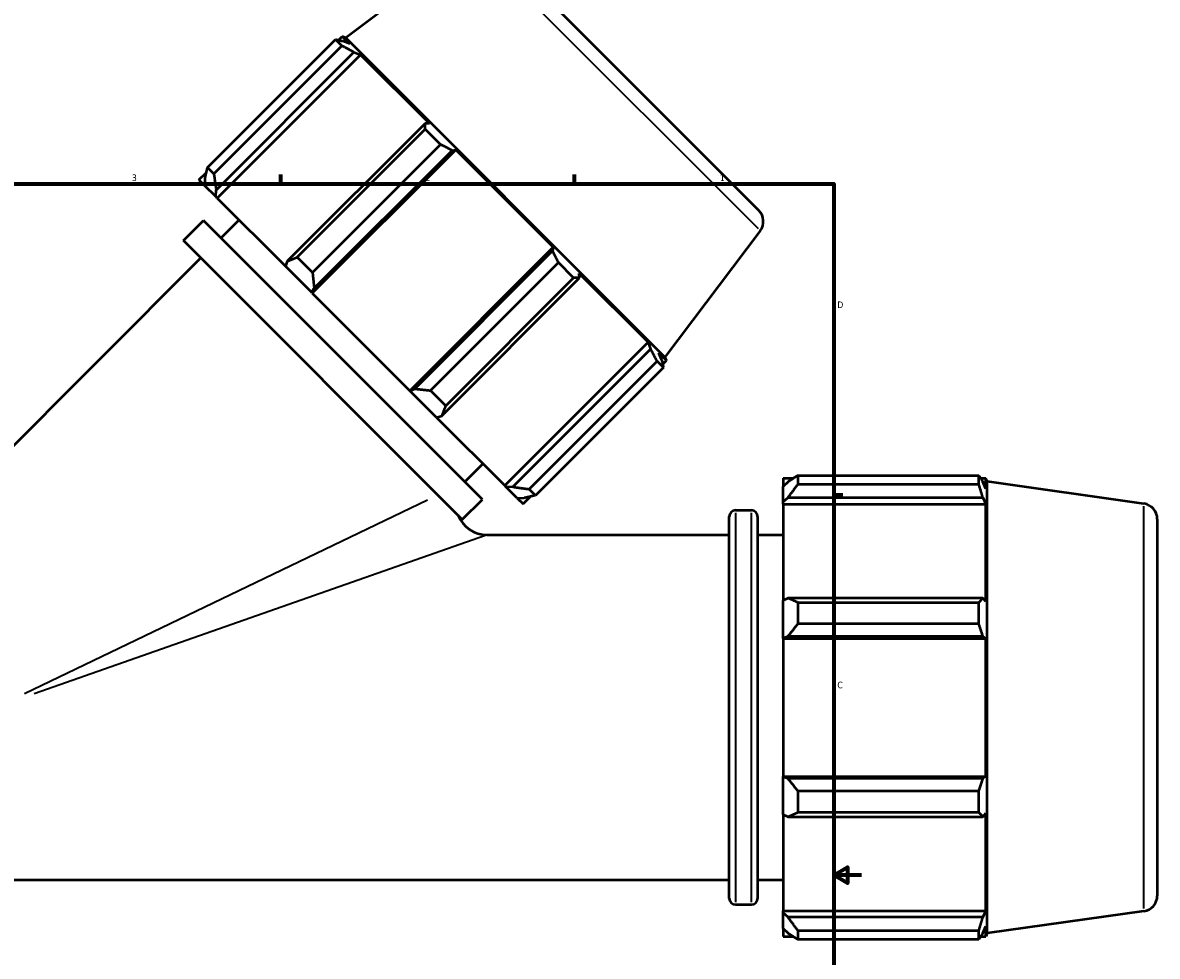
# Model space of a CAD drawing. Header units: inches. Extents: x -0.9 to 73.2, y -25.2 to 46.5.
# Tile 7 of 9: x 21.8 to 38.2, y 9.8 to 23.3. Entities that reach past the tile are written whole.
import ezdxf

# ---------------------------------------------------------------- set-up
doc = ezdxf.new("R2010")
doc.units = ezdxf.units.IN
doc.header["$MEASUREMENT"] = 0
for name, color, linetype, lineweight in [('Border (ANSI)', 7, 'Continuous', 70), ('Visible (ANSI)', 7, 'Continuous', 50), ('Visible Narrow (ANSI)', 7, 'Continuous', 35)]:
    doc.layers.add(name, color=color, linetype=linetype, lineweight=lineweight)
doc.styles.add('Note Text (ANSI)', font='tahoma.ttf')

# ---------------------------------------------------------------- blocks, each defined once
blk = doc.blocks.new('Borders Default Border')
at = {"layer": 'Border (ANSI)'}
for p, q in [((25.5, 21), (25.5, 21.134)), ((29.75, 21), (29.75, 21.134)), ((33.5, 16.5), (33.634, 16.5))]:
    blk.add_line(p, q, dxfattribs=at)
at = {"layer": 'Border (ANSI)', "flags": 128}
for points in [[(0.5, 1), (0.5, 21), (33.5, 21), (33.5, 1), (0.5, 1)], [(33.9, 11), (33.5, 11), (33.7, 11.115), (33.7, 10.885), (33.5, 11)]]:
    blk.add_lwpolyline(points, dxfattribs=at)
at = {"layer": 'Border (ANSI)', "color": 5, "true_color": 0x0000ff, "char_height": 0.0945, "attachment_point": 7, "style": 'Note Text (ANSI)'}
for s, insert in [('3', (23.346, 21.038)), ('2', (27.596, 21.04)), ('1', (31.854, 21.04)), ('D', (33.553, 19.203)), ('C', (33.552, 13.701))]:
    blk.add_mtext(s, dxfattribs=dict(at, insert=insert))

msp = doc.modelspace()

# ---------------------------------------------------------------- linework, layer by layer
at = {"layer": 'Visible (ANSI)'}
for p, q in [((28.269, 24.488), (26.44, 23.11)), ((28.563, 24.467), (32.416, 20.614)), ((24.44, 21.235), (26.292, 23.087)), ((26.383, 22.996), (24.531, 21.144)), ((26.383, 22.996), (26.292, 23.087)), ((26.337, 23.077), (26.39, 23.131)), ((26.44, 23.11), (26.39, 23.131)), ((26.499, 23.022), (26.39, 23.131)), ((26.499, 23.022), (26.396, 23.064)), ((31.058, 18.491), (26.44, 23.11)), ((24.565, 20.909), (26.558, 22.902)), ((24.581, 20.792), (26.655, 22.866)), ((26.558, 22.902), (26.655, 22.866)), ((27.652, 21.869), (26.655, 22.866)), ((27.587, 21.873), (25.594, 19.88)), ((27.652, 21.869), (27.587, 21.873)), ((25.738, 19.937), (27.59, 21.789)), ((27.81, 21.569), (27.59, 21.789)), ((27.81, 21.569), (25.958, 19.717)), ((25.956, 19.417), (28.03, 21.491)), ((25.983, 19.49), (27.977, 21.483)), ((27.977, 21.483), (28.03, 21.491)), ((29.44, 20.081), (28.03, 21.491)), ((24.44, 21.235), (24.531, 21.144)), ((24.316, 21.057), (24.424, 21.164)), ((24.316, 21.057), (24.401, 20.972)), ((24.403, 21.071), (24.401, 20.972)), ((24.559, 20.814), (24.401, 20.972)), ((24.559, 20.814), (24.565, 20.909)), ((24.581, 20.792), (24.559, 20.814)), ((24.581, 20.792), (25.567, 19.806)), ((24.093, 20.178), (24.383, 20.468)), ((28.416, 16.435), (24.383, 20.468)), ((24.635, 20.216), (24.896, 20.477)), ((32.436, 20.32), (31.058, 18.491)), ((28.126, 16.145), (24.093, 20.178)), ((27.366, 18.007), (29.44, 20.081)), ((29.44, 20.081), (29.432, 20.028)), ((20.472, 16.052), (24.345, 19.926)), ((25.594, 19.88), (25.567, 19.806)), ((25.738, 19.937), (25.958, 19.717)), ((29.432, 20.028), (27.439, 18.035)), ((25.948, 19.425), (25.567, 19.806)), ((27.666, 18.01), (29.517, 19.861)), ((29.737, 19.641), (29.517, 19.861)), ((29.822, 19.638), (29.817, 19.704)), ((30.814, 18.707), (29.817, 19.704)), ((27.829, 17.645), (29.822, 19.638)), ((29.737, 19.641), (27.886, 17.79)), ((25.948, 19.425), (25.983, 19.49)), ((25.956, 19.417), (25.948, 19.425)), ((25.956, 19.417), (27.366, 18.007)), ((28.74, 16.633), (30.814, 18.707)), ((30.851, 18.609), (28.858, 16.616)), ((30.814, 18.707), (30.851, 18.609)), ((29.093, 16.583), (30.944, 18.434)), ((31.035, 18.343), (30.944, 18.434)), ((31.012, 18.448), (30.971, 18.55)), ((31.079, 18.442), (30.971, 18.55)), ((31.026, 18.388), (31.079, 18.442)), ((31.058, 18.491), (31.079, 18.442)), ((31.035, 18.343), (29.184, 16.492)), ((27.373, 18), (27.366, 18.007)), ((27.439, 18.035), (27.373, 18)), ((27.755, 17.618), (27.373, 18)), ((27.666, 18.01), (27.886, 17.79)), ((27.755, 17.618), (27.829, 17.645)), ((27.755, 17.618), (28.74, 16.633)), ((28.164, 16.687), (28.425, 16.948)), ((32.982, 16.78), (32.982, 16.651)), ((32.982, 16.78), (35.6, 16.78)), ((35.6, 16.651), (35.6, 16.78)), ((28.763, 16.61), (28.74, 16.633)), ((28.858, 16.616), (28.763, 16.61)), ((28.921, 16.452), (28.763, 16.61)), ((29.093, 16.583), (29.184, 16.492)), ((32.768, 16.741), (32.768, 16.621)), ((32.768, 16.741), (32.919, 16.741)), ((32.839, 16.689), (32.768, 16.621)), ((32.768, 16.398), (32.768, 16.621)), ((35.6, 16.651), (32.982, 16.651)), ((35.625, 16.741), (35.701, 16.741)), ((35.701, 16.587), (35.658, 16.689)), ((35.701, 16.587), (35.701, 16.741)), ((35.721, 16.691), (35.701, 16.741)), ((35.721, 10.16), (35.721, 16.691)), ((37.989, 16.372), (35.721, 16.691)), ((28.126, 16.145), (28.416, 16.435)), ((28.921, 16.452), (29.019, 16.455)), ((28.921, 16.452), (29.005, 16.368)), ((29.005, 16.368), (29.112, 16.475)), ((32.768, 16.398), (32.839, 16.461)), ((32.839, 16.461), (35.658, 16.461)), ((35.658, 16.461), (35.701, 16.366)), ((32.078, 16.277), (32.309, 16.277)), ((32.768, 16.366), (32.768, 16.398)), ((32.768, 16.366), (32.768, 14.973)), ((32.768, 16.366), (35.701, 16.366)), ((35.701, 14.956), (35.701, 16.366)), ((31.988, 10.663), (31.988, 16.188)), ((32.399, 16.188), (32.399, 10.663)), ((38.182, 16.15), (38.182, 10.701)), ((28.483, 15.921), (31.988, 15.921)), ((32.399, 15.921), (32.768, 15.921)), ((32.839, 15.006), (32.768, 14.973)), ((32.768, 14.433), (32.768, 14.973)), ((35.658, 15.006), (32.839, 15.006)), ((32.982, 14.944), (32.982, 14.633)), ((32.982, 14.944), (35.6, 14.944)), ((35.6, 14.633), (35.6, 14.944)), ((35.701, 14.956), (35.658, 15.006)), ((35.6, 14.633), (32.982, 14.633)), ((32.768, 14.433), (32.839, 14.455)), ((32.839, 14.455), (35.658, 14.455)), ((35.658, 14.455), (35.701, 14.422)), ((32.768, 14.422), (32.768, 14.433)), ((32.768, 14.422), (32.768, 12.428)), ((32.768, 14.422), (35.701, 14.422)), ((35.701, 12.428), (35.701, 14.422)), ((32.768, 12.418), (32.768, 12.428)), ((32.768, 12.428), (35.701, 12.428)), ((32.839, 12.396), (32.768, 12.418)), ((32.768, 11.878), (32.768, 12.418)), ((35.658, 12.396), (32.839, 12.396)), ((35.701, 12.428), (35.658, 12.396)), ((32.982, 12.218), (32.982, 11.907)), ((32.982, 12.218), (35.6, 12.218)), ((35.6, 11.907), (35.6, 12.218)), ((32.768, 11.878), (32.839, 11.845)), ((32.768, 11.878), (32.768, 10.485)), ((32.839, 11.845), (35.658, 11.845)), ((35.6, 11.907), (32.982, 11.907)), ((35.658, 11.845), (35.701, 11.894)), ((35.701, 10.485), (35.701, 11.894)), ((19.765, 10.93), (31.988, 10.93)), ((32.399, 10.93), (32.768, 10.93)), ((32.078, 10.573), (32.309, 10.573)), ((32.768, 10.453), (32.768, 10.485)), ((32.768, 10.485), (35.701, 10.485)), ((32.768, 10.229), (32.768, 10.453)), ((32.839, 10.39), (32.768, 10.453)), ((35.658, 10.39), (32.839, 10.39)), ((35.701, 10.485), (35.658, 10.39)), ((37.989, 10.478), (35.721, 10.16)), ((32.768, 10.229), (32.839, 10.161)), ((32.768, 10.229), (32.768, 10.11)), ((32.982, 10.2), (32.982, 10.071)), ((32.982, 10.2), (35.6, 10.2)), ((35.6, 10.071), (35.6, 10.2)), ((35.658, 10.161), (35.701, 10.263)), ((35.701, 10.11), (35.701, 10.263)), ((32.768, 10.11), (32.919, 10.11)), ((35.6, 10.071), (32.982, 10.071)), ((35.625, 10.11), (35.701, 10.11)), ((35.721, 10.16), (35.701, 10.11))]:
    msp.add_line(p, q, dxfattribs=at)
for centre, radius, start, end in [((32.257, 20.455), 0.225, 323, 45), ((32.078, 16.188), 0.0898, 90, 180), ((32.309, 16.188), 0.0898, 0, 90), ((37.957, 16.15), 0.225, 0, 82), ((28.483, 16.37), 0.449, 201.4046, 270), ((37.957, 10.701), 0.225, 278, 0), ((32.078, 10.663), 0.0898, 180, 270), ((32.309, 10.663), 0.0898, 270, 0)]:
    msp.add_arc(centre, radius, start, end, dxfattribs=at)
for points, weights in [([(26.292, 23.087), (26.345, 23.076), (26.396, 23.064)], [2.40042970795, 2.43042107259, 2.45877834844]), ([(26.558, 22.902), (26.472, 22.949), (26.383, 22.996)], [2.45877834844, 2.43042107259, 2.40042970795]), ([(27.59, 21.789), (27.589, 21.832), (27.587, 21.873)], [2.40042970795, 2.43042107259, 2.45877834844]), ([(27.977, 21.483), (27.895, 21.526), (27.81, 21.569)], [2.45877834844, 2.43042107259, 2.40042970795]), ([(24.403, 21.071), (24.42, 21.15), (24.44, 21.235)], [1.00199991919, 1.00212628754, 1.00143450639]), ([(24.531, 21.144), (24.547, 21.023), (24.565, 20.909)], [1.00153576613, 1.00220665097, 1.00205930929]), ([(25.594, 19.88), (25.664, 19.907), (25.738, 19.937)], [1.00574632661, 1.0056263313, 1.0046855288]), ([(29.517, 19.861), (29.474, 19.947), (29.432, 20.028)], [2.38165074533, 2.41140748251, 2.43954291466]), ([(25.958, 19.717), (25.97, 19.6), (25.983, 19.49)], [1.00560820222, 1.00642815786, 1.00642653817]), ([(29.822, 19.638), (29.781, 19.64), (29.737, 19.641)], [2.43954291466, 2.41140748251, 2.38165074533]), ([(30.944, 18.434), (30.897, 18.524), (30.851, 18.609)], [2.38165074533, 2.41140748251, 2.43954291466]), ([(31.012, 18.448), (31.024, 18.397), (31.035, 18.343)], [2.44916063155, 2.42091427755, 2.39104022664]), ([(27.439, 18.035), (27.549, 18.022), (27.666, 18.01)], [1.00555223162, 1.0053975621, 1.0044223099]), ([(27.886, 17.79), (27.856, 17.715), (27.829, 17.645)], [1.00560820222, 1.00642815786, 1.00642653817]), ([(32.982, 16.78), (32.907, 16.734), (32.839, 16.689)], [1.01453799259, 1.01039650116, 1.00545046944]), ([(35.6, 16.78), (35.63, 16.734), (35.658, 16.689)], [1, 1.00089954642, 1.00098210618]), ([(28.858, 16.616), (28.972, 16.599), (29.093, 16.583)], [1.00189065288, 1.00197844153, 1.00124822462]), ([(32.839, 16.461), (32.907, 16.554), (32.982, 16.651)], [1.00545046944, 1.01039650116, 1.01453799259]), ([(35.658, 16.461), (35.63, 16.554), (35.6, 16.651)], [1.00098210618, 1.00089954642, 1]), ([(29.184, 16.492), (29.099, 16.472), (29.019, 16.455)], [1.00153576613, 1.00220665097, 1.00205930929]), ([(32.982, 14.944), (32.907, 14.975), (32.839, 15.006)], [1.01453799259, 1.01039650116, 1.00545046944]), ([(35.6, 14.944), (35.63, 14.975), (35.658, 15.006)], [1, 1.00089954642, 1.00098210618]), ([(32.839, 14.455), (32.907, 14.542), (32.982, 14.633)], [1.00545046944, 1.01039650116, 1.01453799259]), ([(35.658, 14.455), (35.63, 14.542), (35.6, 14.633)], [1.00098210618, 1.00089954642, 1]), ([(32.982, 12.218), (32.907, 12.309), (32.839, 12.396)], [1.01453799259, 1.01039650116, 1.00545046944]), ([(35.6, 12.218), (35.63, 12.309), (35.658, 12.396)], [1, 1.00089954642, 1.00098210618]), ([(32.839, 11.845), (32.907, 11.875), (32.982, 11.907)], [1.00545046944, 1.01039650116, 1.01453799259]), ([(35.658, 11.845), (35.63, 11.875), (35.6, 11.907)], [1.00098210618, 1.00089954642, 1]), ([(32.982, 10.2), (32.907, 10.297), (32.839, 10.39)], [1.01453799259, 1.01039650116, 1.00545046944]), ([(35.6, 10.2), (35.63, 10.297), (35.658, 10.39)], [1, 1.00089954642, 1.00098210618]), ([(32.839, 10.161), (32.907, 10.117), (32.982, 10.071)], [1.00545046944, 1.01039650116, 1.01453799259]), ([(35.658, 10.161), (35.63, 10.117), (35.6, 10.071)], [1.00098210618, 1.00089954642, 1])]:
    msp.add_rational_spline(points, weights, degree=2, dxfattribs=at)
at = {"layer": 'Visible Narrow (ANSI)'}
for p, q in [((32.411, 20.346), (28.294, 24.462)), ((21.791, 13.626), (27.62, 16.426)), ((37.989, 10.515), (37.989, 16.336)), ((32.078, 16.242), (32.078, 10.608)), ((32.309, 10.608), (32.309, 16.242)), ((28.461, 15.913), (21.932, 13.621))]:
    msp.add_line(p, q, dxfattribs=at)

# ---------------------------------------------------------------- block references
msp.add_blockref('Borders Default Border', (0, 0))

doc.saveas('drawing.dxf')
